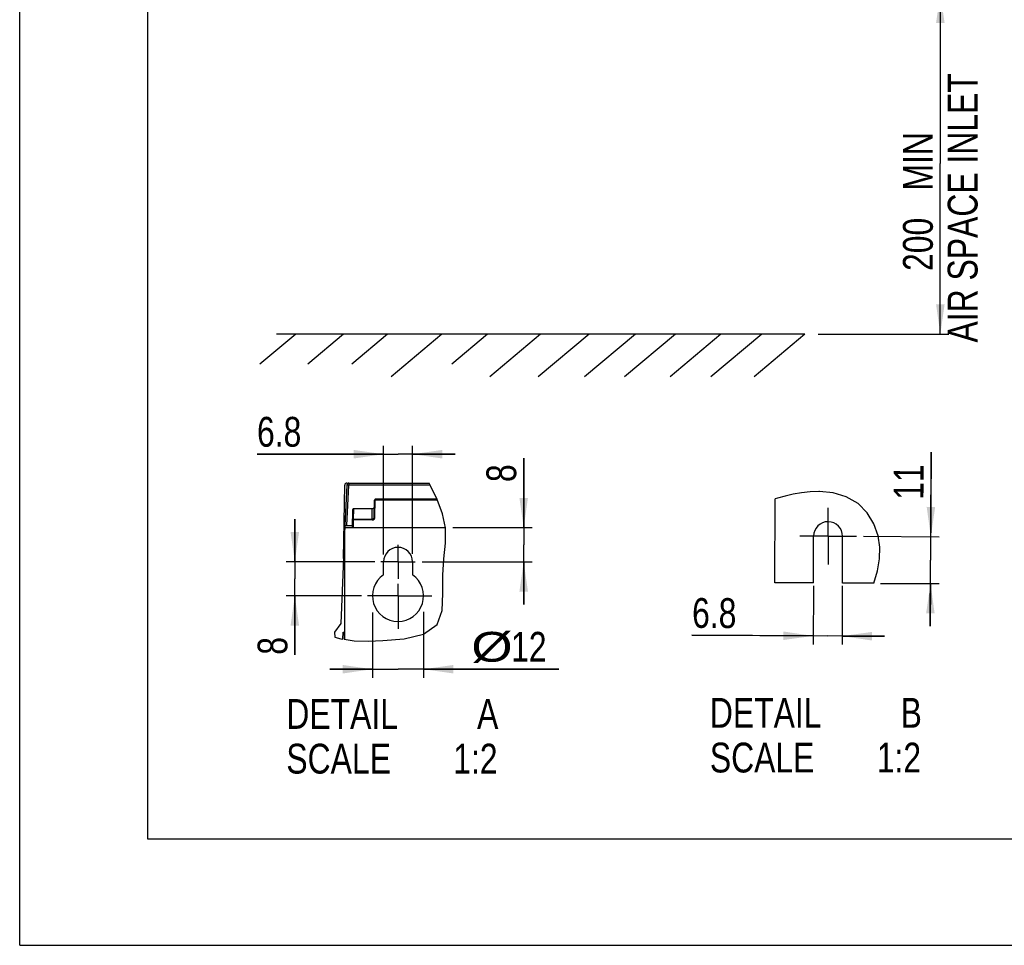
# Model space of a CAD drawing. Extents: x 0 to 420, y 0 to 297.
# Tile 1 of 51: x 0 to 116, y 0 to 109. Entities that reach past the tile are written whole.
import ezdxf

# ---------------------------------------------------------------- set-up
doc = ezdxf.new("R2010")
doc.units = 0
doc.header["$LTSCALE"] = 23.1
doc.linetypes.add('CENTER', pattern=[0.6, 0.375, -0.075, 0.075, -0.075])
doc.layers.get('0').update_dxf_attribs({"linetype": 'CONTINUOUS'})
doc.layers.add('02___PRT_ALL_AXES', color=7, linetype='CONTINUOUS')
doc.layers.add('DATUM_AXIS', color=7, linetype='CONTINUOUS')
doc.styles.get("Standard").update_dxf_attribs({"font": 'txt', "width": 0.8})
doc.dimstyles.get("Standard").update_dxf_attribs({"dimtxt": 2.5, "dimasz": 2.5, "dimexe": 1.25, "dimexo": 0.625, "dimtad": 1, "dimcen": 2.5, "dimazin": 3, "dimtfac": 1, "dimtmove": 0, "dimatfit": 3})

# ---------------------------------------------------------------- blocks, each defined once
blk = doc.blocks.new('_FILLED')
at = {"color": 0, "linetype": 'BYBLOCK'}
blk.add_solid([(0, 0), (-1, 0.143), (-1, -0.143)], dxfattribs=at)
blk = doc.blocks.new('*D0')
at = {"color": 2, "linetype": 'CONTINUOUS'}
for p, q in [((85.6, 111.77), (109.12, 111.77)), ((108.12, 111.77), (108.12, 91.76)), ((108.12, 71.75), (108.12, 91.76)), ((93.78, 71.75), (109.12, 71.75))]:
    blk.add_line(p, q, dxfattribs=at)
at = {"color": 2, "linetype": 'CONTINUOUS', "xscale": 3.5, "yscale": 3.5, "zscale": 3.5}
for p, rotation in [((108.12, 111.77), 90), ((108.12, 71.75), 270)]:
    blk.add_blockref('_FILLED', p, dxfattribs=dict(at, rotation=rotation))
at = {"color": 5, "linetype": 'CONTINUOUS', "width": 0.8}
for s, p in [('AIR SPACE INLET', (112.49, 70.76)), (' MIN  ', (107.24, 87.56)), ('200', (107.24, 79.16))]:
    blk.add_text(s, height=3.5, rotation=90, dxfattribs=at).set_placement(p)
blk = doc.blocks.new('*D5')
at = {"color": 2, "linetype": 'CONTINUOUS'}
for p, q in [((32.31, 45.02), (32.31, 50.02)), ((32.31, 50.02), (32.31, 43.02)), ((41.69, 45.02), (31.31, 45.02)), ((32.31, 34.11), (32.31, 43.02)), ((40.16, 41.02), (31.31, 41.02)), ((32.31, 41.02), (32.31, 34.11))]:
    blk.add_line(p, q, dxfattribs=at)
at = {"color": 2, "linetype": 'CONTINUOUS', "xscale": 3.5, "yscale": 3.5, "zscale": 3.5}
for p, rotation in [((32.31, 45.02), 270), ((32.31, 41.02), 90)]:
    blk.add_blockref('_FILLED', p, dxfattribs=dict(at, rotation=rotation))
at = {"color": 5, "linetype": 'CONTINUOUS', "width": 0.8}
blk.add_text('8', height=3.5, rotation=90, dxfattribs=at).set_placement((31.44, 34.11))
blk = doc.blocks.new('*D6')
at = {"color": 2, "linetype": 'CONTINUOUS'}
for p, q in [((41.43, 39.07), (41.43, 31.41)), ((47.43, 39.14), (47.43, 31.41)), ((41.43, 32.41), (36.43, 32.41)), ((36.43, 32.41), (44.43, 32.41)), ((63.31, 32.41), (44.43, 32.41)), ((47.43, 32.41), (63.31, 32.41))]:
    blk.add_line(p, q, dxfattribs=at)
at = {"color": 2, "linetype": 'CONTINUOUS', "xscale": 3.5, "yscale": 3.5, "zscale": 3.5}
blk.add_blockref('_FILLED', (41.43, 32.41), dxfattribs=at)
at = {"color": 2, "linetype": 'CONTINUOUS', "xscale": 3.5, "yscale": 3.5, "zscale": 3.5, "rotation": 180}
blk.add_blockref('_FILLED', (47.43, 32.41), dxfattribs=at)
at = {"color": 5, "linetype": 'CONTINUOUS'}
for s, width, p in [('%%c', 1.333333, (53.04, 33.29)), ('12', 0.8, (57.71, 33.29))]:
    blk.add_text(s, height=3.5, dxfattribs=dict(at, width=width)).set_placement(p)
blk = doc.blocks.new('*D8')
at = {"color": 2, "linetype": 'CONTINUOUS'}
for p, q in [((42.73, 45.88), (42.73, 58.65)), ((46.13, 45.94), (46.13, 58.65)), ((42.73, 57.65), (27.87, 57.65)), ((27.87, 57.65), (44.43, 57.65)), ((51.13, 57.65), (44.43, 57.65)), ((46.13, 57.65), (51.13, 57.65))]:
    blk.add_line(p, q, dxfattribs=at)
at = {"color": 2, "linetype": 'CONTINUOUS', "xscale": 3.5, "yscale": 3.5, "zscale": 3.5}
blk.add_blockref('_FILLED', (42.73, 57.65), dxfattribs=at)
at = {"color": 2, "linetype": 'CONTINUOUS', "xscale": 3.5, "yscale": 3.5, "zscale": 3.5, "rotation": 180}
blk.add_blockref('_FILLED', (46.13, 57.65), dxfattribs=at)
at = {"color": 5, "linetype": 'CONTINUOUS', "width": 0.8}
blk.add_text('6.8', height=3.5, dxfattribs=at).set_placement((27.87, 58.53))
blk = doc.blocks.new('*D9')
at = {"color": 2, "linetype": 'CONTINUOUS'}
for p, q in [((93.21, 42.18), (93.18, 35.32)), ((96.61, 42.18), (96.58, 35.3)), ((93.18, 36.32), (78.95, 36.39)), ((78.95, 36.39), (94.88, 36.31)), ((101.58, 36.28), (94.88, 36.31)), ((96.58, 36.3), (101.58, 36.28))]:
    blk.add_line(p, q, dxfattribs=at)
at = {"color": 2, "linetype": 'CONTINUOUS', "xscale": 3.5, "yscale": 3.5, "zscale": 3.5}
for p, rotation in [((93.18, 36.32), 359.7033440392), ((96.58, 36.3), 179.7033440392)]:
    blk.add_blockref('_FILLED', p, dxfattribs=dict(at, rotation=rotation))
at = {"color": 5, "linetype": 'CONTINUOUS', "width": 0.8}
blk.add_text('6.8', height=3.5, rotation=-0.2967, dxfattribs=at).set_placement((78.96, 37.27))
blk = doc.blocks.new('*D14')
at = {"color": 2, "linetype": 'CONTINUOUS'}
for p, q in [((59.19, 49.02), (59.19, 57.18)), ((59.19, 57.18), (59.19, 47.02)), ((60.19, 49.02), (50.86, 49.02)), ((59.19, 40.02), (59.19, 47.02)), ((47.26, 45.02), (60.19, 45.02)), ((59.19, 45.02), (59.19, 40.02))]:
    blk.add_line(p, q, dxfattribs=at)
at = {"color": 2, "linetype": 'CONTINUOUS', "xscale": 3.5, "yscale": 3.5, "zscale": 3.5}
for p, rotation in [((59.19, 49.02), 270), ((59.19, 45.02), 90)]:
    blk.add_blockref('_FILLED', p, dxfattribs=dict(at, rotation=rotation))
at = {"color": 5, "linetype": 'CONTINUOUS', "width": 0.8}
blk.add_text('8', height=3.5, rotation=90, dxfattribs=at).set_placement((58.31, 54.38))
blk = doc.blocks.new('*D15')
at = {"color": 2, "linetype": 'CONTINUOUS'}
for p, q in [((107.05, 57.89), (106.98, 45.22)), ((107, 47.97), (107.05, 57.89)), ((99.1, 48.01), (108, 47.97)), ((106.94, 37.46), (106.98, 45.22)), ((101.1, 42.49), (107.97, 42.46)), ((106.97, 42.46), (106.94, 37.46))]:
    blk.add_line(p, q, dxfattribs=at)
at = {"color": 2, "linetype": 'CONTINUOUS', "xscale": 3.5, "yscale": 3.5, "zscale": 3.5}
for p, rotation in [((107, 47.97), 269.7033440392), ((106.97, 42.46), 89.7033440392)]:
    blk.add_blockref('_FILLED', p, dxfattribs=dict(at, rotation=rotation))
at = {"color": 5, "linetype": 'CONTINUOUS', "width": 0.8}
blk.add_text('11', height=3.5, rotation=89.7033, dxfattribs=at).set_placement((106.14, 52.29))

msp = doc.modelspace()

# ---------------------------------------------------------------- linework, layer by layer
at = {"color": 7, "linetype": 'CONTINUOUS'}
for p, q in [((0, 0), (0, 297)), ((15, 284.5), (15, 12.5)), ((32.415, 71.749), (28.221, 68.229)), ((92.199, 71.749), (30.152, 71.749)), ((38.047, 71.749), (33.853, 68.229)), ((43.21, 71.749), (39.016, 68.229)), ((49.593, 71.749), (43.634, 66.749)), ((54.944, 71.749), (50.75, 68.229)), ((61.175, 71.749), (55.216, 66.749)), ((66.865, 71.749), (60.907, 66.749)), ((72.31, 71.749), (66.351, 66.749)), ((77.003, 71.749), (71.045, 66.749)), ((82.354, 71.749), (76.395, 66.749)), ((87.141, 71.749), (81.183, 66.749)), ((92.199, 71.749), (86.24, 66.749)), ((38.025, 45.395), (38.176, 54.021)), ((38.418, 54.029), (38.18, 49.266)), ((38.426, 54.266), (48.077, 54.266)), ((41.627, 50.289), (41.661, 52.268)), ((49.002, 52.365), (41.761, 52.366)), ((39.089, 49.016), (39.126, 51.155)), ((41.398, 51.257), (39.226, 51.257)), ((41.627, 51.411), (41.651, 51.51)), ((38.18, 49.266), (37.72, 37.766)), ((38.093, 49.266), (39.093, 49.266)), ((38.18, 35.914), (38.18, 49.016)), ((49.985, 49.016), (38.18, 49.016)), ((37.72, 37.766), (36.975, 36.766)), ((36.975, 36.766), (37.006, 36.164)), ((37.96, 35.944), (37.975, 36.766)), ((37.975, 36.766), (38.18, 36.766)), ((38.125, 36.766), (38.11, 35.924)), ((15, 12.5), (405, 12.5)), ((0, 0), (420, 0))]:
    msp.add_line(p, q, dxfattribs=at)
at = {"color": 9, "linetype": 'CONTINUOUS'}
for p, q in [((38.43, 49.266), (38.668, 54.025)), ((38.668, 54.266), (38.668, 54.025)), ((48.209, 54.025), (38.668, 54.025)), ((41.727, 50.292), (41.761, 52.271)), ((41.761, 52.366), (41.761, 52.271)), ((49.04, 52.271), (41.761, 52.271)), ((39.204, 50.02), (39.226, 51.257)), ((41.376, 50.02), (41.398, 51.257)), ((39.189, 49.016), (39.204, 49.929)), ((39.204, 50.02), (39.204, 49.929)), ((39.204, 50.02), (41.376, 50.02)), ((41.376, 49.929), (41.376, 50.02))]:
    msp.add_line(p, q, dxfattribs=at)
at = {"color": 2, "linetype": 'CONTINUOUS'}
for p, q in [((48.205, 54.034), (48.077, 54.266)), ((49.015, 52.336), (48.205, 54.034)), ((92.827, 53.239), (91.815, 53.123)), ((93.843, 53.283), (92.827, 53.239)), ((93.899, 53.283), (93.843, 53.283)), ((93.927, 53.283), (93.899, 53.283)), ((95.526, 53.129), (93.927, 53.283)), ((49.643, 50.666), (49.015, 52.336)), ((88.985, 52.482), (88.717, 52.398)), ((89.901, 52.734), (88.985, 52.482)), ((90.82, 52.947), (89.901, 52.734)), ((91.815, 53.123), (90.82, 52.947)), ((97.075, 52.663), (95.526, 53.129)), ((98.462, 51.855), (97.075, 52.663)), ((99.522, 50.783), (98.462, 51.855)), ((49.989, 48.996), (49.643, 50.666)), ((100.315, 49.489), (99.522, 50.783)), ((49.998, 47.222), (49.989, 48.996)), ((100.813, 48.076), (100.315, 49.489)), ((101, 46.738), (100.813, 48.076)), ((49.818, 45.38), (49.998, 47.222)), ((100.958, 45.371), (101, 46.738)), ((49.675, 43.432), (49.818, 45.38)), ((100.729, 43.961), (100.958, 45.371)), ((100.307, 42.497), (100.729, 43.961)), ((49.701, 41.301), (49.675, 43.432)), ((49.622, 39.285), (49.701, 41.301)), ((49.045, 37.659), (49.622, 39.285)), ((47.436, 36.511), (49.045, 37.659)), ((37.006, 36.164), (37.708, 35.98)), ((37.708, 35.98), (37.96, 35.944)), ((38.11, 35.924), (39.286, 35.76)), ((42.642, 35.77), (45.138, 35.97)), ((45.138, 35.97), (47.436, 36.511)), ((39.286, 35.76), (40.912, 35.712)), ((40.912, 35.712), (42.642, 35.77))]:
    msp.add_line(p, q, dxfattribs=at)
at = {"color": 9, "linetype": 'CONTINUOUS'}
for points in [[(38.668, 54.025), (38.543, 54.03), (38.452, 54.031), (38.418, 54.029)], [(41.711, 52.272), (41.687, 52.271), (41.669, 52.27), (41.661, 52.268)], [(41.761, 52.271), (41.736, 52.272), (41.711, 52.272)], [(39.204, 50.02), (39.154, 50.007), (39.118, 49.973), (39.104, 49.926)], [(41.376, 49.929), (39.155, 49.93), (39.118, 49.928), (39.104, 49.926)], [(41.376, 49.929), (41.508, 49.957), (41.62, 50.034), (41.696, 50.147), (41.727, 50.292)], [(41.627, 50.289), (41.605, 50.182), (41.551, 50.098), (41.471, 50.041), (41.376, 50.02)], [(41.727, 50.292), (41.677, 50.293), (41.64, 50.291), (41.627, 50.289)]]:
    msp.add_lwpolyline(points, dxfattribs=at)
at = {"color": 7, "linetype": 'CONTINUOUS'}
for points in [[(39.226, 51.257), (39.17, 51.245), (39.136, 51.207), (39.126, 51.155)], [(41.398, 51.257), (41.491, 51.275), (41.572, 51.329), (41.627, 51.411)]]:
    msp.add_lwpolyline(points, dxfattribs=at)
for centre, radius, end in [((38.426, 54.016), 0.25, 179), ((38.668, 54.016), 0.25, 177.13759), ((41.761, 52.266), 0.1, 179)]:
    msp.add_arc(centre, radius, 90, end, dxfattribs=at)
at = {"layer": '02___PRT_ALL_AXES', "color": 7, "linetype": 'CENTER'}
for q in [(94.944, 51.354), (91.616, 48.025), (98.273, 48.025), (94.944, 44.696)]:
    msp.add_line((94.944, 48.025), q, dxfattribs=at)
at = {"layer": 'DATUM_AXIS', "color": 7, "linetype": 'CONTINUOUS'}
for p, q in [((88.666, 42.558), (88.717, 52.398)), ((93.216, 42.534), (93.244, 48.034)), ((96.616, 42.516), (96.644, 48.016)), ((42.73, 43.488), (42.73, 45.016)), ((46.13, 45.016), (46.13, 43.488)), ((93.216, 42.534), (88.666, 42.558)), ((100.307, 42.497), (96.616, 42.516))]:
    msp.add_line(p, q, dxfattribs=at)
at = {"layer": 'DATUM_AXIS', "color": 7, "linetype": 'CENTER'}
for p, q in [((44.43, 45.016), (44.43, 47.016)), ((44.43, 45.016), (42.43, 45.016)), ((44.43, 45.016), (46.43, 45.016)), ((44.43, 45.016), (44.43, 43.026)), ((44.43, 41.016), (44.43, 42.427)), ((44.43, 41.016), (40.857, 41.016)), ((44.43, 41.016), (48.397, 41.016)), ((44.43, 41.016), (44.43, 37.133))]:
    msp.add_line(p, q, dxfattribs=at)
at = {"layer": 'DATUM_AXIS', "color": 7, "linetype": 'CONTINUOUS'}
for centre, radius, start, end in [((94.944, 48.025), 1.7, 359.70334, 179.70334), ((44.43, 45.016), 1.7, 0, 180), ((44.43, 41.016), 3, 124.51811, 55.48189)]:
    msp.add_arc(centre, radius, start, end, dxfattribs=at)

# ---------------------------------------------------------------- texts
at = {"color": 5, "linetype": 'CONTINUOUS', "width": 0.8}
for s, p in [('DETAIL  ', (31.315, 25.411)), ('A', (53.715, 25.411)), ('DETAIL  ', (81.056, 25.539)), ('B', (103.456, 25.539)), ('SCALE  ', (31.315, 20.161)), ('1:2', (50.915, 20.161)), ('SCALE  ', (81.056, 20.289)), ('1:2', (100.656, 20.289))]:
    msp.add_text(s, height=3.5, dxfattribs=at).set_placement(p)

# ---------------------------------------------------------------- dimensions: what is measured, and where the dimension line sits
at = {"color": 2, "linetype": 'CONTINUOUS'}
for base, p1, p2, angle, picture, middle in [((108.117, 111.771), (93.782, 71.749), (85.599, 111.771), 90, '*D0', (108.117, 91.76)), ((42.73, 57.653), (46.13, 45.939), (42.73, 45.877), 180, '*D8', (32.069, 60.278)), ((106.996, 47.973), (101.102, 42.493), (99.098, 48.014), 89.70334, '*D15', (104.408, 55.104)), ((59.188, 49.016), (47.257, 45.016), (50.858, 49.016), 90, '*D14', (56.563, 55.783)), ((32.311, 45.016), (40.165, 41.016), (41.694, 45.016), 90, '*D5', (29.686, 35.507)), ((93.184, 36.319), (96.614, 42.18), (93.214, 42.18), 179.70334, '*D9', (83.166, 38.996)), ((41.43, 32.412), (47.43, 39.143), (41.43, 39.075), 180, '*D6', (58.174, 35.037))]:
    dim = msp.add_linear_dim(base=base, p1=p1, p2=p2, angle=angle, dimstyle='Standard', dxfattribs=at)
    dim.commit()
    dim.dimension.update_dxf_attribs({"geometry": picture, "text_midpoint": middle, "dimtype": 128})

doc.saveas('drawing.dxf')
